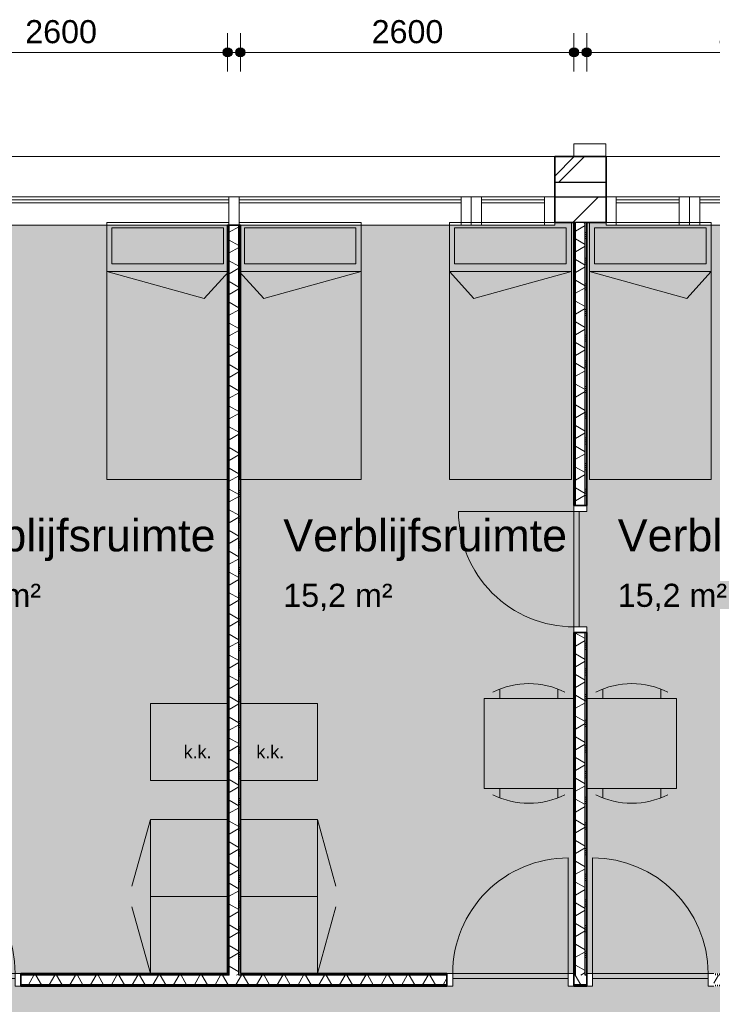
# Model space of a CAD drawing. Header units: millimetres. Extents: x 76115 to 117635, y -12665 to 37646.
# Tile 39 of 52: x 89878 to 95276, y 29975 to 37646. Entities that reach past the tile are written whole.
import ezdxf

# ---------------------------------------------------------------- set-up
doc = ezdxf.new("R2010")
doc.units = ezdxf.units.MM
doc.linetypes.add('Hidden', pattern=[4, 2, -2])
for name, color, linetype, lineweight in [('A-ANNO-DIMS', 211, 'Continuous', 9), ('A-ANNO-DIMS-100', 211, 'Continuous', 9), ('A-AREA-IDEN', 2, 'Continuous', 13), ('A-AREA-PATT', 32, 'Continuous', 9), ('A-DETL', 90, 'Continuous', 13), ('A-DOOR', 31, 'Continuous', 18), ('A-DOOR-FRAM', 31, 'Continuous', 13), ('A-GLAZ-CURT', 52, 'Continuous', 13), ('A-GLAZ-CWMG', 51, 'Continuous', 13), ('A-WALL', 113, 'Continuous', 18), ('A-WALL-PATT', 111, 'Continuous', 35), ('G-ANNO-TEXT', 231, 'Continuous', 9), ('I-WALL', 2, 'Continuous', 18)]:
    doc.layers.add(name, color=color, linetype=linetype, lineweight=lineweight)
doc.styles.add('Arial', font='arial.ttf', dxfattribs={"height": 180})
doc.styles.add('Arial_1', font='arial.ttf', dxfattribs={"height": 250})
doc.styles.add('Arial_2', font='arial.ttf', dxfattribs={"height": 100})
doc.dimstyles.new('1_8mm', dxfattribs={"dimscale": 304.8, "dimtxt": 183.646692, "dimasz": 0.918635, "dimexe": 0.492126, "dimexo": 0.0625, "dimgap": 0.059055, "dimtad": 1, "dimdec": 0, "dimrnd": 5, "dimzin": 0, "dimdsep": 46, "dimtxsty": 'Arial', "dimblk1": 'DOTSMALL', "dimblk2": 'DOTSMALL', "dimsah": 1, "dimcen": 0.09, "dimdle": 0.590551, "dimazin": 0, "dimtfac": 1, "dimtdec": 4, "dimtix": 1, "dimtmove": 0, "dimatfit": 3, "dimfxl": 0.492126, "dimfxlon": 1, "dimtvp": 1, "dimtolj": 1, "dimtzin": 0, "dimlwd": 13, "dimlwe": 13, "dimarcsym": 2})
pattern_1 = [(270, (96947.73, 30215.82), (200, 7e-13), []), (270, (96931.73, 30215.82), (200, 7e-13), []), (270, (96915.73, 30215.82), (200, 7e-13), []), (270, (96899.73, 30215.82), (200, 7e-13), [])]
pattern_2 = [(180, (94297.71, 33140.32), (-2e-14, -200), []), (180, (94297.71, 33156.32), (-2e-14, -200), []), (180, (94297.71, 33172.32), (-2e-14, -200), []), (180, (94297.71, 33188.32), (-2e-14, -200), [])]
pattern_3 = [(180, (91597.7, 33130.82), (-2e-14, -200), []), (180, (91597.7, 33146.82), (-2e-14, -200), []), (180, (91597.7, 33162.82), (-2e-14, -200), []), (180, (91597.7, 33178.82), (-2e-14, -200), [])]

# ---------------------------------------------------------------- blocks, each defined once
blk = doc.blocks.new('System Panel - glas_offset-35-7501420-plot_01')
at = {"layer": 'A-GLAZ-CURT'}
for p, q in [((865, 47.5), (-865, 47.5)), ((-865, 47.5), (-865, 22.5)), ((-865, 22.5), (865, 22.5)), ((865, 22.5), (865, 47.5))]:
    blk.add_line(p, q, dxfattribs=at)
blk = doc.blocks.new('Rectangular Mullion - 80x220-7501414-plot_01')
at = {"layer": 'A-GLAZ-CWMG'}
for p, q in [((86187.7, 36265.8), (87917.7, 36265.8)), ((86197.7, 36045.8), (87917.7, 36045.8))]:
    blk.add_line(p, q, dxfattribs=at)
blk = doc.blocks.new('Rectangular Mullion - 80x220-7501422-plot_01')
at = {"layer": 'A-GLAZ-CWMG'}
for p, q in [((0, 0), (-80, 0)), ((-80, 0), (-80, -220)), ((0, -220), (0, 0)), ((-80, -220), (0, -220))]:
    blk.add_line(p, q, dxfattribs=at)
blk = doc.blocks.new('Rectangular Mullion - 80x220-7501416-plot_01')
at = {"layer": 'A-GLAZ-CWMG'}
for p, q in [((84377.7, 36265.8), (86107.7, 36265.8)), ((84377.7, 36045.8), (86097.7, 36045.8))]:
    blk.add_line(p, q, dxfattribs=at)
blk = doc.blocks.new('Rectangular Mullion - 80x220-7501417-plot_01')
at = {"layer": 'A-GLAZ-CWMG'}
for p, q in [((-40, 0), (40, 0)), ((-40, -220), (-40, 0)), ((40, 0), (40, -220)), ((40, -220), (-40, -220))]:
    blk.add_line(p, q, dxfattribs=at)
blk = doc.blocks.new('System Panel - glas_offset-35-7501423-plot_01')
at = {"layer": 'A-GLAZ-CURT'}
for p, q in [((245, 47.5), (-245, 47.5)), ((-245, 47.5), (-245, 22.5)), ((-245, 22.5), (245, 22.5)), ((245, 22.5), (245, 47.5))]:
    blk.add_line(p, q, dxfattribs=at)
blk = doc.blocks.new('Rectangular Mullion - 80x220-7501419-plot_01')
at = {"layer": 'A-GLAZ-CWMG'}
for p, q in [((83727.6, 36265.8), (84217.7, 36265.8)), ((83727.6, 36045.8), (84217.7, 36045.8))]:
    blk.add_line(p, q, dxfattribs=at)
blk = doc.blocks.new('Rectangular Mullion - 80x220-7501424-plot_01')
at = {"layer": 'A-GLAZ-CWMG'}
for p, q in [((-80, 0), (0, 0)), ((-80, -220), (-80, 0)), ((0, 0), (0, -220)), ((0, -220), (-80, -220))]:
    blk.add_line(p, q, dxfattribs=at)
blk = doc.blocks.new('Rectangular Mullion - 80x220-7501425-plot_01')
at = {"layer": 'A-GLAZ-CWMG'}
for p, q in [((0, 0), (-80, 0)), ((-80, 0), (-80, -220)), ((0, -220), (0, 0)), ((-80, -220), (0, -220))]:
    blk.add_line(p, q, dxfattribs=at)
blk = doc.blocks.new('Rectangular Mullion - 80x220-7501421-plot_01')
at = {"layer": 'A-GLAZ-CWMG'}
for p, q in [((-80, 0), (0, 0)), ((-80, -220), (-80, 0)), ((0, 0), (0, -220)), ((0, -220), (-80, -220))]:
    blk.add_line(p, q, dxfattribs=at)
blk = doc.blocks.new('200_32_ISR_deur_binnen - dagmaat 0900x2300-7594412-plot_01')
at = {"layer": 'A-DOOR', "lineweight": 13}
blk.add_hatch(color=256, dxfattribs=at).paths.add_polyline_path([(-450, 10), (450, 10), (450, 50), (-450, 50)])
for p, q in [((-450, 50), (-450, 950)), ((-450, 50), (450, 50)), ((-450, 50), (-450, 10)), ((450, 50), (-450, 50)), ((-450, 10), (450, 10)), ((450, 10), (450, 50))]:
    blk.add_line(p, q, dxfattribs=at)
at = {"layer": 'A-DOOR', "linetype": 'Hidden', "lineweight": 13}
blk.add_line((-450, 10), (450, 10), dxfattribs=at)
at = {"layer": 'A-DOOR', "lineweight": 13}
blk.add_arc((-450, 50), 900, 360, 90, dxfattribs=at)
at = {"layer": 'A-DOOR-FRAM'}
for p, q in [((-450, 50), (-495, 50)), ((-450, -50), (-450, 50)), ((495, 50), (450, 50)), ((450, 50), (450, -50)), ((-495, -50), (-450, -50)), ((450, -50), (495, -50))]:
    blk.add_line(p, q, dxfattribs=at)
blk = doc.blocks.new('200_32_ISR_deur_binnen - dagmaat 0900x2300-7594411-plot_01')
at = {"layer": 'A-DOOR', "lineweight": 13}
blk.add_hatch(color=256, dxfattribs=at).paths.add_polyline_path([(450, -10), (-450, -10), (-450, -50), (450, -50)])
at = {"layer": 'A-DOOR', "linetype": 'Hidden', "lineweight": 13}
blk.add_line((-450, -10), (450, -10), dxfattribs=at)
at = {"layer": 'A-DOOR', "lineweight": 13}
for p, q in [((-450, -10), (450, -10)), ((-450, -50), (-450, -10)), ((-450, -50), (-450, -950)), ((-450, -50), (450, -50)), ((450, -50), (-450, -50)), ((450, -10), (450, -50))]:
    blk.add_line(p, q, dxfattribs=at)
blk.add_arc((-450, -50), 900, 270, 0, dxfattribs=at)
at = {"layer": 'A-DOOR-FRAM'}
for p, q in [((-495, 50), (-450, 50)), ((-450, 50), (-450, -50)), ((450, -50), (450, 50)), ((450, 50), (495, 50)), ((-450, -50), (-495, -50)), ((495, -50), (450, -50))]:
    blk.add_line(p, q, dxfattribs=at)
blk = doc.blocks.new('DIMBLOCK19-plot_01')
at = {"layer": 'A-ANNO-DIMS-100', "lineweight": 25}
h = blk.add_hatch(color=256, dxfattribs=at)
edge = h.paths.add_edge_path()
edge.add_arc((94297.7, 37391.1), 35, 0, 360)
h = blk.add_hatch(color=256, dxfattribs=at)
edge = h.paths.add_edge_path()
edge.add_arc((96897.7, 37391.1), 35, 0, 360)
at = {"layer": 'A-ANNO-DIMS-100', "lineweight": 13}
for p, q in [((94297.7, 37391.1), (94297.7, 37541.1)), ((96897.7, 37391.1), (96897.7, 37541.1)), ((94117.7, 37391.1), (97077.7, 37391.1)), ((94297.7, 37391.1), (94297.7, 37241.1)), ((96897.7, 37391.1), (96897.7, 37241.1))]:
    blk.add_line(p, q, dxfattribs=at)
at = {"layer": 'A-ANNO-DIMS-100', "lineweight": 25}
for centre in [(94297.7, 37391.1), (96897.7, 37391.1)]:
    blk.add_circle(centre, 35, dxfattribs=at)
at = {"layer": 'A-ANNO-DIMS-100', "color": 0, "lineweight": 13, "insert": (95320.8, 37642.8), "char_height": 180, "width": 664.518, "attachment_point": 1, "line_spacing_factor": 0.941778, "style": 'Arial'}
blk.add_mtext('2600', dxfattribs=at)
blk = doc.blocks.new('_DotSmall')
at = {"color": 0, "linetype": 'ByBlock', "const_width": 0.5}
blk.add_lwpolyline([(-0.0625, 0, 1), (0.0625, 0, 1)], format="xyb", close=True, dxfattribs=at)
blk = doc.blocks.new('DIMBLOCK20-plot_01')
at = {"layer": 'A-ANNO-DIMS-100', "lineweight": 25}
h = blk.add_hatch(color=256, dxfattribs=at)
edge = h.paths.add_edge_path()
edge.add_arc((91597.7, 37391.1), 35, 0, 360)
h = blk.add_hatch(color=256, dxfattribs=at)
edge = h.paths.add_edge_path()
edge.add_arc((94197.7, 37391.1), 35, 0, 360)
at = {"layer": 'A-ANNO-DIMS-100', "lineweight": 13}
for p, q in [((91597.7, 37391.1), (91597.7, 37541.1)), ((94197.7, 37391.1), (94197.7, 37541.1)), ((91417.7, 37391.1), (94377.7, 37391.1)), ((91597.7, 37391.1), (91597.7, 37241.1)), ((94197.7, 37391.1), (94197.7, 37241.1))]:
    blk.add_line(p, q, dxfattribs=at)
at = {"layer": 'A-ANNO-DIMS-100', "lineweight": 25}
for centre in [(91597.7, 37391.1), (94197.7, 37391.1)]:
    blk.add_circle(centre, 35, dxfattribs=at)
at = {"layer": 'A-ANNO-DIMS-100', "color": 0, "lineweight": 13, "insert": (92620.8, 37642.8), "char_height": 180, "width": 664.518, "attachment_point": 1, "line_spacing_factor": 0.941778, "style": 'Arial'}
blk.add_mtext('2600', dxfattribs=at)
blk = doc.blocks.new('DIMBLOCK21-plot_01')
at = {"layer": 'A-ANNO-DIMS-100', "lineweight": 25}
h = blk.add_hatch(color=256, dxfattribs=at)
edge = h.paths.add_edge_path()
edge.add_arc((88897.7, 37391.1), 35, 0, 360)
h = blk.add_hatch(color=256, dxfattribs=at)
edge = h.paths.add_edge_path()
edge.add_arc((91497.7, 37391.1), 35, 0, 360)
at = {"layer": 'A-ANNO-DIMS-100', "lineweight": 13}
for p, q in [((88897.7, 37391.1), (88897.7, 37541.1)), ((91497.7, 37391.1), (91497.7, 37541.1)), ((88717.7, 37391.1), (91677.7, 37391.1)), ((88897.7, 37391.1), (88897.7, 37241.1)), ((91497.7, 37391.1), (91497.7, 37241.1))]:
    blk.add_line(p, q, dxfattribs=at)
at = {"layer": 'A-ANNO-DIMS-100', "lineweight": 25}
for centre in [(88897.7, 37391.1), (91497.7, 37391.1)]:
    blk.add_circle(centre, 35, dxfattribs=at)
at = {"layer": 'A-ANNO-DIMS-100', "color": 0, "lineweight": 13, "insert": (89920.8, 37642.8), "char_height": 180, "width": 664.518, "attachment_point": 1, "line_spacing_factor": 0.941778, "style": 'Arial'}
blk.add_mtext('2600', dxfattribs=at)

msp = doc.modelspace()

# ---------------------------------------------------------------- hatches: boundary and pattern name
at = {"layer": 'A-AREA-PATT'}
h = msp.add_hatch(color=9, dxfattribs=at)
h.paths.add_polyline_path([(89842.7, 30165.8), (89842.7, 30175.8), (88942.7, 30175.8), (88942.7, 30165.8), (89535.4, 30165.8)])
h.paths.add_polyline_path([(91497.7, 30215.8), (91497.7, 36045.8), (89047.7, 36045.8), (89047.7, 36064.8), (88897.7, 36064.8), (88897.7, 33815.8), (88847.7, 33815.8), (88847.7, 32915.8), (88897.7, 32915.8), (88897.7, 30215.8), (89887.7, 30215.8)])
h = msp.add_hatch(color=9, dxfattribs=at)
h.paths.add_polyline_path([(93897.2, 30165.8), (94152.7, 30165.8), (94152.7, 30175.8), (93252.7, 30175.8), (93252.7, 30165.8), (93795.6, 30165.8)])
h.paths.add_polyline_path([(93619.7, 30215.8), (94197.7, 30215.8), (94197.7, 36064.8), (94047.7, 36064.8), (94047.7, 36045.8), (91597.7, 36045.8), (91597.7, 30215.8), (93252.7, 30215.8)])
h.paths.add_polyline_path([(94237.7, 32915.8), (94247.7, 32915.8), (94247.7, 33815.8), (94237.7, 33815.8)])
h = msp.add_hatch(color=9, dxfattribs=at)
h.paths.add_polyline_path([(95242.7, 30165.8), (95242.7, 30175.8), (94342.7, 30175.8), (94342.7, 30165.8), (94947.7, 30165.8)])
h.paths.add_polyline_path([(96897.7, 30215.8), (96897.7, 36045.8), (94447.7, 36045.8), (94447.7, 36064.8), (94297.7, 36064.8), (94297.7, 33815.8), (94247.7, 33815.8), (94247.7, 32915.8), (94297.7, 32915.8), (94297.7, 30215.8), (95661.9, 30215.8)])
h = msp.add_hatch(color=9, dxfattribs=at)
h.paths.add_polyline_path([(104851.7, 3666.6), (104996.7, 3666.6), (104996.7, 5370.5), (105046.7, 5370.5), (105046.7, 6270.5), (104996.7, 6270.5), (104996.7, 6460.5), (105046.7, 6460.5), (105046.7, 7360.5), (104996.7, 7360.5), (104996.7, 10770.6), (105046.7, 10770.6), (105046.7, 11670.6), (104996.7, 11670.6), (104996.7, 11860.6), (105046.7, 11860.6), (105046.7, 12760.6), (104996.7, 12760.6), (104996.7, 14516.8), (109547.8, 14516.8), (109547.8, 16170.6), (109597.8, 16170.6), (109597.8, 17070.6), (109547.8, 17070.6), (109547.8, 17260.6), (109597.8, 17260.6), (109597.8, 18160.6), (109547.8, 18160.6), (109547.8, 21570.6), (109597.8, 21570.6), (109597.8, 22470.6), (109547.8, 22470.6), (109547.8, 22660.6), (109597.8, 22660.6), (109597.8, 23560.6), (109547.8, 23560.6), (109547.8, 26970.7), (109597.8, 26970.7), (109597.8, 27870.7), (109547.8, 27870.7), (109547.8, 28060.7), (109597.8, 28060.7), (109597.8, 28960.7), (109547.8, 28960.7), (109547.8, 32370.7), (109597.8, 32370.7), (109597.8, 33270.7), (109547.8, 33270.7), (109547.8, 33460.7), (109597.8, 33460.7), (109597.8, 34360.7), (109547.8, 34360.7), (109547.8, 36045.8), (107797.8, 36045.8), (107797.8, 30115.8), (106042.8, 30115.8), (106042.8, 30165.8), (105142.8, 30165.8), (105142.8, 30115.8), (104952.8, 30115.8), (104952.8, 30165.8), (104052.8, 30165.8), (104052.8, 30115.8), (100642.7, 30115.8), (100642.7, 30165.8), (99742.7, 30165.8), (99742.7, 30115.8), (99552.7, 30115.8), (99552.7, 30165.8), (98652.7, 30165.8), (98652.7, 30115.8), (95242.7, 30115.8), (95242.7, 30165.8), (94342.7, 30165.8), (94342.7, 30115.8), (94152.7, 30115.8), (94152.7, 30165.8), (93252.7, 30165.8), (93252.7, 30115.8), (89842.7, 30115.8), (89842.7, 30165.8), (88942.7, 30165.8), (88942.7, 30115.8), (88752.7, 30115.8), (88752.7, 30165.8), (87852.7, 30165.8), (87852.7, 30115.8), (86097.7, 30115.8), (86097.7, 36045.8), (84347.7, 36045.8), (84347.7, 34360.8), (84297.7, 34360.8), (84297.7, 33460.8), (84347.7, 33460.8), (84347.7, 33270.8), (84297.7, 33270.8), (84297.7, 32370.8), (84347.7, 32370.8), (84347.7, 28960.8), (84297.7, 28960.8), (84297.7, 28060.8), (84347.7, 28060.8), (84347.7, 27870.8), (84297.7, 27870.8), (84297.7, 26970.8), (84347.7, 26970.8), (84347.7, 23560.7), (84297.7, 23560.7), (84297.7, 22660.7), (84347.7, 22660.7), (84347.7, 22470.7), (84297.7, 22470.7), (84297.7, 21570.7), (84347.7, 21570.7), (84347.7, 18160.7), (84297.7, 18160.7), (84297.7, 17260.7), (84347.7, 17260.7), (84347.7, 17070.7), (84297.7, 17070.7), (84297.7, 16170.7), (84347.7, 16170.7), (84347.7, 12760.7), (84297.7, 12760.7), (84297.7, 11860.7), (84347.7, 11860.7), (84347.7, 11670.7), (84297.7, 11670.7), (84297.7, 10770.7), (84347.7, 10770.7), (84347.7, 7360.6), (84297.7, 7360.6), (84297.7, 6460.6), (84347.7, 6460.6), (84347.7, 6270.6), (84297.7, 6270.6), (84297.7, 5370.6), (84347.7, 5370.6), (84347.7, 3685.6), (86107.7, 3685.6), (86107.7, 5265.6), (86157.7, 5265.6), (86157.7, 6165.6), (86107.7, 6165.6), (86107.7, 6265.6), (85847.4, 6265.6), (85847.4, 14015.7), (94347.7, 14015.7), (94347.7, 12810.7), (94297.7, 12810.7), (94297.7, 11910.7), (94347.7, 11910.7), (94347.7, 10065.7), (96777.8, 10065.7), (96777.8, 10665.7), (96827.8, 10665.7), (96827.8, 11565.7), (96777.8, 11565.7), (96777.8, 14015.7), (100677.8, 14015.7), (100677.8, 6265.6), (99847.7, 6265.6), (99847.7, 3685.6), (100417.7, 3685.6), (100417.8, 3685.6), (104847.8, 3685.6), (104847.8, 3666.6)])
h.paths.add_polyline_path([(99797.7, 4065.6), (99807.7, 4065.6), (99807.7, 5865.6), (99797.7, 5865.6), (99797.7, 4460.5)])
h.paths.add_polyline_path([(85887.4, 6410.6), (85897.4, 6410.6), (85897.4, 7310.6), (85887.4, 7309.8)])
h.paths.add_polyline_path([(95192.7, 9965.7), (95992.7, 9965.7), (95992.7, 10025.7), (94392.7, 10025.7), (94392.7, 9965.7)])
h.paths.add_polyline_path([(102647.6, 11465.4), (102047.6, 11465.4), (102047.6, 12065.4), (102647.6, 12065.4), (102647.6, 11583.8)])
h.paths.add_polyline_path([(99177.8, 13965.7), (99177.8, 13975.7), (98277.8, 13975.7), (98277.8, 13965.7)])
h.paths.add_polyline_path([(86947.4, 13965.7), (86947.4, 13975.7), (86047.4, 13975.7), (86047.4, 13965.7), (86447.4, 13965.7)])
h.paths.add_polyline_path([(100479.8, 15865.8), (100089.8, 15865.8), (100089.8, 15915.8), (99189.8, 15915.8), (99189.8, 15865.8), (96379.8, 15865.8), (96379.8, 15915.8), (95479.8, 15915.8), (95479.8, 15865.8), (94769.8, 15865.8), (94769.8, 15915.8), (93869.8, 15915.8), (93869.8, 15865.8), (93204.8, 15865.8), (93204.8, 15915.8), (92304.8, 15915.8), (92304.8, 15865.8), (91639.8, 15865.8), (91639.8, 15915.8), (90739.8, 15915.8), (90739.8, 15865.8), (90074.8, 15865.8), (90074.8, 15915.8), (89174.8, 15915.8), (89174.8, 15865.8), (88509.8, 15865.8), (88509.8, 15915.8), (87609.8, 15915.8), (87609.8, 15865.8), (86947.4, 15865.8), (86947.4, 15915.8), (86047.4, 15915.8), (86047.4, 15865.8), (85847.4, 15865.8), (85847.4, 23365.8), (86047.4, 23365.8), (86047.4, 23315.8), (86947.4, 23315.8), (86947.4, 23365.8), (87609.8, 23365.8), (87609.8, 23315.8), (88509.8, 23315.8), (88509.8, 23365.8), (89174.8, 23365.8), (89174.8, 23315.8), (90074.8, 23315.8), (90074.8, 23365.8), (90739.8, 23365.8), (90739.8, 23315.8), (91639.8, 23315.8), (91639.8, 23365.8), (92304.8, 23365.8), (92304.8, 23315.8), (93204.8, 23315.8), (93204.8, 23365.8), (93869.8, 23365.8), (93869.8, 23315.8), (94769.8, 23315.8), (94769.8, 23365.8), (95479.8, 23365.8), (95479.8, 23315.8), (96379.8, 23315.8), (96379.8, 23365.8), (99189.8, 23365.8), (99189.8, 23315.8), (100089.8, 23315.8), (100089.8, 23365.8), (100479.8, 23365.8), (100479.8, 23315.8), (101379.8, 23315.8), (101379.8, 23365.8), (104189.8, 23365.8), (104189.8, 23315.8), (105089.8, 23315.8), (105089.8, 23365.8), (105334.8, 23365.8), (105334.8, 15865.8), (105089.8, 15865.8), (105089.8, 15915.8), (104189.8, 15915.8), (104189.8, 15865.8), (101379.8, 15865.8), (101379.8, 15915.8), (100479.8, 15915.8), (100479.8, 15878.3)])
h.paths.add_polyline_path([(85897.4, 24961.5), (85847.4, 24961.5), (85847.4, 25561.5), (85948.2, 25561.5), (85948.2, 28065.8), (88547.4, 28065.8), (88547.4, 28265.6), (89147.4, 28265.6), (89147.4, 28065.8), (105497.8, 28065.8), (105497.8, 25165.7), (86447.4, 25165.7), (86447.4, 24961.5)])
h.paths.add_polyline_path([(99746.3, 25205.7), (99785.4, 25205.7), (99785.4, 25265.7), (99010.4, 25265.7), (99010.4, 25205.7)])
h.paths.add_polyline_path([(100647.9, 25205.7), (101547.9, 25205.7), (101547.9, 25265.7), (100647.9, 25265.7)])
h.paths.add_polyline_path([(95284.8, 25205.7), (95935.2, 25205.7), (95935.2, 25265.7), (95160.2, 25265.7), (95160.2, 25205.7)])
h.paths.add_polyline_path([(101547.9, 27965.8), (101547.9, 28025.8), (100647.9, 28025.8), (100647.9, 27965.8), (101533.2, 27965.8)])
h.paths.add_polyline_path([(93619.7, 28015.8), (93747.2, 28015.8), (93747.2, 28025.8), (92847.2, 28025.8), (92847.2, 28015.8)])
h.paths.add_polyline_path([(90097.3, 28015.8), (90096.7, 28025.8), (89197.3, 28025.8), (89197.3, 28015.8), (89535.4, 28015.8)])
h.paths.add_polyline_path([(87048.2, 28015.8), (87048.2, 28025.8), (86148.2, 28025.8), (86148.2, 28015.8)])
at = {"layer": 'A-WALL-PATT', "lineweight": 9}
h = msp.add_hatch(dxfattribs=at)
h.set_pattern_fill('FP_1', color=256, style=0, pattern_type=2)
h.set_pattern_definition([(45, (0, 0), (-282.8427, 282.8427), []), (45, (0, 80), (-282.8427, 282.8427), [])])
h.paths.add_polyline_path([(115647.8, 36379.8), (116161.9, 36379.8), (116161.9, 36579.8), (115647.8, 36579.8)])
h.paths.add_polyline_path([(110647.8, 36379.8), (110647.8, 36579.8), (110247.8, 36579.8), (110247.8, 36379.8)])
h.paths.add_polyline_path([(104847.8, 36379.8), (105247.8, 36379.8), (105247.8, 36579.8), (104847.8, 36579.8)])
h.paths.add_polyline_path([(99447.7, 36379.8), (99847.7, 36379.8), (99847.7, 36579.8), (99447.7, 36579.8)])
h.paths.add_polyline_path([(94447.7, 36379.8), (94447.7, 36579.8), (94047.7, 36579.8), (94047.7, 36379.8)])
h.paths.add_polyline_path([(89047.7, 36379.8), (89047.7, 36579.8), (88647.7, 36579.8), (88647.7, 36379.8)])
h.paths.add_polyline_path([(83647.6, 36379.8), (83647.6, 36579.8), (83247.6, 36579.8), (83247.6, 36379.8)])
h.paths.add_polyline_path([(78247.6, 36379.8), (78247.6, 36579.8), (77533.6, 36579.8), (77533.6, 36379.8), (77733.6, 36379.8)])
h = msp.add_hatch(dxfattribs=at)
h.set_pattern_fill('FP_2', color=256, angle=45, style=0, pattern_type=2)
h.set_pattern_definition([(45, (0, 0), (-212.132, 212.132), [])])
h.paths.add_polyline_path([(115846.9, 36064.8), (115846.9, 36264.8), (115647.8, 36264.8), (115647.8, 36064.8)])
h.paths.add_polyline_path([(110647.8, 36064.8), (110647.8, 36264.8), (110247.8, 36264.8), (110247.8, 36064.8)])
h.paths.add_polyline_path([(105097.8, 36064.8), (105247.8, 36064.8), (105247.8, 36264.8), (104847.8, 36264.8), (104847.8, 36064.8), (105085.3, 36064.8)])
h.paths.add_polyline_path([(99597.7, 36064.8), (99847.7, 36064.8), (99847.7, 36264.8), (99447.7, 36264.8), (99447.7, 36064.8)])
h.paths.add_polyline_path([(94210.2, 36064.8), (94447.7, 36064.8), (94447.7, 36264.8), (94047.7, 36264.8), (94047.7, 36064.8), (94197.7, 36064.8)])
h.paths.add_polyline_path([(88797.7, 36064.8), (89047.7, 36064.8), (89047.7, 36264.8), (88647.7, 36264.8), (88647.7, 36064.8)])
h.paths.add_polyline_path([(83647.6, 36064.8), (83647.6, 36264.8), (83247.6, 36264.8), (83247.6, 36064.8)])
h.paths.add_polyline_path([(78247.6, 36064.8), (78247.6, 36264.8), (77848.6, 36264.8), (77848.6, 36064.8), (78048.6, 36064.8)])
h = msp.add_hatch(dxfattribs=at)
h.set_pattern_fill('FP_61', color=256, angle=90, style=0, pattern_type=2)
h.set_pattern_definition(pattern_2)
h.paths.add_polyline_path([(94197.7, 30215.8), (94210.2, 30215.8), (94210.2, 32870.8), (94197.7, 32870.8), (94197.7, 31529)])
h.paths.add_polyline_path([(94210.2, 33860.8), (94210.2, 36064.8), (94197.7, 36064.8), (94197.7, 33860.8)])
h = msp.add_hatch(dxfattribs=at)
h.set_pattern_fill('FP_62', color=256, angle=60, style=0, pattern_type=2)
h.set_pattern_definition([(150, (94297.71, 33140.32), (-70, -121.2436), []), (210, (94297.71, 33140.32), (70, -121.2436), [])])
h.paths.add_polyline_path([(94285.2, 30203.3), (94285.2, 32870.8), (94210.2, 32870.8), (94210.2, 30203.3)])
h.paths.add_polyline_path([(94210.2, 33860.8), (94285.2, 33860.8), (94285.2, 36064.8), (94210.2, 36064.8), (94210.2, 34378.4)])
h = msp.add_hatch(dxfattribs=at)
h.set_pattern_fill('FP_61', color=256, angle=90, style=0, pattern_type=2)
h.set_pattern_definition(pattern_2)
h.paths.add_polyline_path([(94285.2, 30215.8), (94297.7, 30215.8), (94297.7, 32870.8), (94285.2, 32870.8), (94285.2, 31529)])
h.paths.add_polyline_path([(94285.2, 33860.8), (94297.7, 33860.8), (94297.7, 36064.8), (94285.2, 36064.8), (94285.2, 34378.4)])
h = msp.add_hatch(dxfattribs=at)
h.set_pattern_fill('FP_63', color=256, angle=90, style=0, pattern_type=2)
h.set_pattern_definition(pattern_3)
h.paths.add_polyline_path([(91510.2, 30215.8), (91510.2, 36045.8), (91497.7, 36045.8), (91497.7, 30215.8)])
h = msp.add_hatch(dxfattribs=at)
h.set_pattern_fill('FP_64', color=256, angle=60, style=0, pattern_type=2)
h.set_pattern_definition([(150, (91597.7, 33130.82), (-70, -121.2436), []), (210, (91597.7, 33130.82), (70, -121.2436), [])])
h.paths.add_polyline_path([(91585.2, 30203.3), (91585.2, 36045.8), (91510.2, 36045.8), (91510.2, 30203.3)])
h = msp.add_hatch(dxfattribs=at)
h.set_pattern_fill('FP_63', color=256, angle=90, style=0, pattern_type=2)
h.set_pattern_definition(pattern_3)
h.paths.add_polyline_path([(91597.7, 30215.8), (91597.7, 36045.8), (91585.2, 36045.8), (91585.2, 30215.8)])
h = msp.add_hatch(dxfattribs=at)
h.set_pattern_fill('FP_52', color=256, angle=-300, style=0, pattern_type=2)
h.set_pattern_definition([(240, (96947.73, 30215.82), (121.2436, -70), []), (300, (96947.73, 30215.82), (121.2436, 70), [])])
h.paths.add_polyline_path([(107785.3, 30128.3), (107785.3, 30203.3), (106087.8, 30203.3), (106087.8, 30128.3)])
h.paths.add_polyline_path([(105097.8, 30128.3), (105097.8, 30203.3), (104997.8, 30203.3), (104997.8, 30128.3)])
h.paths.add_polyline_path([(103830.6, 30128.3), (104007.8, 30128.3), (104007.8, 30203.3), (100687.7, 30203.3), (100687.7, 30128.3), (101788.4, 30128.3)])
h.paths.add_polyline_path([(99597.7, 30128.3), (99697.7, 30128.3), (99697.7, 30203.3), (99597.7, 30203.3)])
h.paths.add_polyline_path([(98607.7, 30128.3), (98607.7, 30203.3), (95287.7, 30203.3), (95287.7, 30128.3), (97704.1, 30128.3)])
h.paths.add_polyline_path([(94297.7, 30128.3), (94297.7, 30203.3), (94197.7, 30203.3), (94197.7, 30128.3)])
h.paths.add_polyline_path([(93207.7, 30128.3), (93207.7, 30203.3), (89887.7, 30203.3), (89887.7, 30128.3)])
h.paths.add_polyline_path([(88897.7, 30128.3), (88897.7, 30203.3), (88797.7, 30203.3), (88797.7, 30128.3)])
h.paths.add_polyline_path([(87493.2, 30128.3), (87807.7, 30128.3), (87807.7, 30203.3), (86110.2, 30203.3), (86110.2, 30128.3)])
h = msp.add_hatch(dxfattribs=at)
h.set_pattern_fill('FP_51', color=256, angle=-270, style=0, pattern_type=2)
h.set_pattern_definition(pattern_1)
h.paths.add_polyline_path([(107710.3, 30203.3), (107710.3, 30215.8), (106087.8, 30215.8), (106087.8, 30203.3)])
h.paths.add_polyline_path([(105010.3, 30203.3), (105010.3, 30215.8), (104997.8, 30215.8), (104997.8, 30203.3)])
h.paths.add_polyline_path([(104007.8, 30203.3), (104007.8, 30215.8), (102385.3, 30215.8), (102385.3, 30203.3), (103830.6, 30203.3)])
h.paths.add_polyline_path([(105085.3, 30203.3), (105097.8, 30203.3), (105097.8, 30215.8), (105085.3, 30215.8)])
h.paths.add_polyline_path([(102310.3, 30203.3), (102310.3, 30215.8), (100687.7, 30215.8), (100687.7, 30203.3), (101788.4, 30203.3)])
h.paths.add_polyline_path([(99597.7, 30203.3), (99610.2, 30203.3), (99610.2, 30215.8), (99597.7, 30215.8)])
h.paths.add_polyline_path([(99685.2, 30203.3), (99697.7, 30203.3), (99697.7, 30215.8), (99685.2, 30215.8)])
h.paths.add_polyline_path([(98607.7, 30203.3), (98607.7, 30215.8), (96985.2, 30215.8), (96985.2, 30203.3), (97704.1, 30203.3)])
h.paths.add_polyline_path([(94210.2, 30203.3), (94210.2, 30215.8), (94197.7, 30215.8), (94197.7, 30203.3)])
h.paths.add_polyline_path([(96910.2, 30203.3), (96910.2, 30215.8), (95287.7, 30215.8), (95287.7, 30203.3), (95661.9, 30203.3)])
h.paths.add_polyline_path([(94297.7, 30203.3), (94297.7, 30215.8), (94285.2, 30215.8), (94285.2, 30203.3)])
h.paths.add_polyline_path([(93207.7, 30203.3), (93207.7, 30215.8), (91585.2, 30215.8), (91585.2, 30203.3)])
h.paths.add_polyline_path([(91510.2, 30203.3), (91510.2, 30215.8), (89887.7, 30215.8), (89887.7, 30203.3)])
h.paths.add_polyline_path([(88897.7, 30203.3), (88897.7, 30215.8), (88885.2, 30215.8), (88885.2, 30203.3)])
h.paths.add_polyline_path([(88810.2, 30203.3), (88810.2, 30215.8), (88797.7, 30215.8), (88797.7, 30203.3)])
h.paths.add_polyline_path([(87807.7, 30203.3), (87807.7, 30215.8), (86185.2, 30215.8), (86185.2, 30203.3), (87493.2, 30203.3)])
h = msp.add_hatch(dxfattribs=at)
h.set_pattern_fill('FP_51', color=256, angle=-270, style=0, pattern_type=2)
h.set_pattern_definition(pattern_1)
h.paths.add_polyline_path([(107797.8, 30115.8), (107797.8, 30128.3), (106087.8, 30128.3), (106087.8, 30115.8)])
h.paths.add_polyline_path([(105097.8, 30115.8), (105097.8, 30128.3), (104997.8, 30128.3), (104997.8, 30115.8)])
h.paths.add_polyline_path([(103830.6, 30115.8), (104007.8, 30115.8), (104007.8, 30128.3), (100687.7, 30128.3), (100687.7, 30115.8), (101788.4, 30115.8)])
h.paths.add_polyline_path([(99597.7, 30115.8), (99697.7, 30115.8), (99697.7, 30128.3), (99597.7, 30128.3)])
h.paths.add_polyline_path([(98607.7, 30115.8), (98607.7, 30128.3), (95287.7, 30128.3), (95287.7, 30115.8), (97704.1, 30115.8)])
h.paths.add_polyline_path([(94197.7, 30115.8), (94297.7, 30115.8), (94297.7, 30128.3), (94197.7, 30128.3)])
h.paths.add_polyline_path([(93207.7, 30115.8), (93207.7, 30128.3), (89887.7, 30128.3), (89887.7, 30115.8)])
h.paths.add_polyline_path([(88897.7, 30115.8), (88897.7, 30128.3), (88797.7, 30128.3), (88797.7, 30115.8)])
h.paths.add_polyline_path([(87807.7, 30115.8), (87807.7, 30128.3), (86097.7, 30128.3), (86097.7, 30115.8), (87493.2, 30115.8)])

# ---------------------------------------------------------------- linework, layer by layer
at = {"layer": 'A-DETL', "lineweight": 9}
for p, q in [((90556.7, 34064.8), (90556.7, 36064.8)), ((91506.7, 36064.8), (90556.7, 36064.8)), ((91506.7, 36064.8), (91506.7, 34064.8)), ((91588.7, 36064.8), (91588.7, 34064.8)), ((91588.7, 36064.8), (92538.7, 36064.8)), ((92538.7, 34064.8), (92538.7, 36064.8)), ((93227.7, 36064.8), (93227.7, 34064.8)), ((93227.7, 36064.8), (94177.7, 36064.8)), ((94177.7, 34064.8), (94177.7, 36064.8)), ((94317.7, 34064.8), (94317.7, 36064.8)), ((95267.7, 36064.8), (94317.7, 36064.8)), ((95267.7, 36064.8), (95267.7, 34064.8)), ((91466.7, 36024.8), (90596.7, 36024.8)), ((90596.7, 36024.8), (90596.7, 35744.8)), ((91466.7, 35744.8), (91466.7, 36024.8)), ((91628.7, 36024.8), (92498.7, 36024.8)), ((91628.7, 35744.8), (91628.7, 36024.8)), ((92498.7, 36024.8), (92498.7, 35744.8)), ((93267.7, 36024.8), (94137.7, 36024.8)), ((93267.7, 35744.8), (93267.7, 36024.8)), ((94137.7, 36024.8), (94137.7, 35744.8)), ((95227.7, 36024.8), (94357.7, 36024.8)), ((94357.7, 36024.8), (94357.7, 35744.8)), ((95227.7, 35744.8), (95227.7, 36024.8)), ((90556.7, 35684.8), (91506.7, 35684.8)), ((91316, 35473), (90556.7, 35684.8)), ((90596.7, 35744.8), (91466.7, 35744.8)), ((91506.7, 35684.8), (91316, 35473)), ((92538.7, 35684.8), (91588.7, 35684.8)), ((91588.7, 35684.8), (91779.4, 35473)), ((92498.7, 35744.8), (91628.7, 35744.8)), ((91779.4, 35473), (92538.7, 35684.8)), ((94177.7, 35684.8), (93227.7, 35684.8)), ((93227.7, 35684.8), (93418.4, 35473)), ((94137.7, 35744.8), (93267.7, 35744.8)), ((93418.4, 35473), (94177.7, 35684.8)), ((94317.7, 35684.8), (95267.7, 35684.8)), ((95077, 35473), (94317.7, 35684.8)), ((94357.7, 35744.8), (95227.7, 35744.8)), ((95267.7, 35684.8), (95077, 35473)), ((91506.7, 34064.8), (90556.7, 34064.8)), ((91588.7, 34064.8), (92538.7, 34064.8)), ((93227.7, 34064.8), (94177.7, 34064.8)), ((95267.7, 34064.8), (94317.7, 34064.8))]:
    msp.add_line(p, q, dxfattribs=at)
at = {"layer": 'A-DETL'}
for p, q in [((93620.4, 32431.2), (93620.4, 32357.8)), ((94072.9, 32431.2), (94072.9, 32357.8)), ((94422.5, 32431.2), (94422.5, 32357.8)), ((94875, 32431.2), (94875, 32357.8)), ((90897.7, 31719.1), (90897.7, 32319.1)), ((90897.7, 32319.1), (91497.7, 32319.1)), ((91497.7, 32319.1), (91497.7, 31719.1)), ((92197.7, 32319.1), (91597.7, 32319.1)), ((91597.7, 32319.1), (91597.7, 31719.1)), ((92197.7, 31719.1), (92197.7, 32319.1)), ((93497.7, 31657.8), (93497.7, 32357.8)), ((93497.7, 32357.8), (94197.7, 32357.8)), ((94197.7, 32357.8), (94197.7, 31657.8)), ((94297.7, 32357.8), (94297.7, 31657.8)), ((94997.7, 32357.8), (94297.7, 32357.8)), ((94997.7, 31657.8), (94997.7, 32357.8)), ((91497.7, 31719.1), (90897.7, 31719.1)), ((91597.7, 31719.1), (92197.7, 31719.1)), ((94197.7, 31657.8), (93497.7, 31657.8)), ((93620.4, 31584.5), (93620.4, 31657.8)), ((94072.9, 31584.5), (94072.9, 31657.8)), ((94297.7, 31657.8), (94997.7, 31657.8)), ((94422.5, 31584.5), (94422.5, 31657.8)), ((94875, 31584.5), (94875, 31657.8)), ((90897.7, 31415.8), (90752.6, 30895.7)), ((91497.7, 31415.8), (90897.7, 31415.8)), ((90897.7, 31415.8), (90897.7, 30815.8)), ((91497.7, 30815.8), (91497.7, 31415.8)), ((91597.7, 30815.8), (91597.7, 31415.8)), ((91597.7, 31415.8), (92197.7, 31415.8)), ((92197.7, 31415.8), (92197.7, 30815.8)), ((92197.7, 31415.8), (92342.8, 30895.7)), ((91497.7, 30815.8), (90897.7, 30815.8)), ((90897.7, 30815.8), (90897.7, 30215.8)), ((91497.7, 30215.8), (91497.7, 30815.8)), ((91597.7, 30215.8), (91597.7, 30815.8)), ((91597.7, 30815.8), (92197.7, 30815.8)), ((92197.7, 30815.8), (92197.7, 30215.8)), ((90897.7, 30215.8), (90752.6, 30736)), ((92197.7, 30215.8), (92342.8, 30736)), ((91497.7, 30215.8), (90897.7, 30215.8)), ((91597.7, 30215.8), (92197.7, 30215.8))]:
    msp.add_line(p, q, dxfattribs=at)
for centre, start, end in [((93846.7, 31848), 63.41048, 116.58952), ((94648.8, 31848), 63.41048, 116.58952), ((93846.7, 32167.7), 243.41048, 296.58952), ((94648.8, 32167.7), 243.41048, 296.58952)]:
    msp.add_arc(centre, 625.6, start, end, dxfattribs=at)
at = {"layer": 'A-WALL'}
for p, q in [((94197.7, 36679.4), (94447.1, 36679.4)), ((94197.7, 36679.4), (94197.7, 36579.8)), ((94447.1, 36579.8), (94447.1, 36679.4)), ((89047.7, 36579.8), (94047.7, 36579.8)), ((94447.7, 36579.8), (99447.7, 36579.8))]:
    msp.add_line(p, q, dxfattribs=at)
at = {"layer": 'A-WALL', "lineweight": 35}
for p, q in [((94447.7, 36579.8), (94047.7, 36579.8)), ((94047.7, 36579.8), (94047.7, 36064.8)), ((94447.7, 36064.8), (94447.7, 36579.8)), ((94047.7, 36064.8), (94197.7, 36064.8)), ((94297.7, 36064.8), (94447.7, 36064.8))]:
    msp.add_line(p, q, dxfattribs=at)
at = {"layer": 'A-WALL', "lineweight": 25}
for p, q in [((94047.7, 36379.8), (94447.7, 36379.8)), ((94047.7, 36264.8), (94447.7, 36264.8)), ((94297.7, 36064.8), (94197.7, 36064.8)), ((94210.2, 33860.8), (94210.2, 36064.8)), ((94285.2, 33860.8), (94285.2, 36064.8)), ((91510.2, 30203.3), (91510.2, 36045.8)), ((91585.2, 30203.3), (91585.2, 36045.8)), ((94210.2, 30203.3), (94210.2, 32870.8)), ((94285.2, 30203.3), (94285.2, 32870.8)), ((91510.2, 30203.3), (89887.7, 30203.3)), ((93207.7, 30203.3), (91585.2, 30203.3)), ((94210.2, 30203.3), (94197.7, 30203.3)), ((94297.7, 30203.3), (94285.2, 30203.3)), ((93207.7, 30128.3), (89887.7, 30128.3)), ((94297.7, 30128.3), (94197.7, 30128.3))]:
    msp.add_line(p, q, dxfattribs=at)
at = {"layer": 'I-WALL', "lineweight": 35}
for p, q in [((94197.7, 36064.8), (94197.7, 33860.8)), ((94297.7, 33860.8), (94297.7, 36064.8)), ((91497.7, 36045.8), (91497.7, 30215.8)), ((91597.7, 36045.8), (91497.7, 36045.8)), ((91597.7, 30215.8), (91597.7, 36045.8)), ((94197.7, 33860.8), (94297.7, 33860.8)), ((94197.7, 32870.8), (94197.7, 30115.8)), ((94297.7, 32870.8), (94197.7, 32870.8)), ((94297.7, 30115.8), (94297.7, 32870.8)), ((91497.7, 30215.8), (89887.7, 30215.8)), ((89887.7, 30215.8), (89887.7, 30115.8)), ((93207.7, 30215.8), (91597.7, 30215.8)), ((93207.7, 30115.8), (93207.7, 30215.8)), ((89887.7, 30115.8), (93207.7, 30115.8)), ((94197.7, 30115.8), (94297.7, 30115.8))]:
    msp.add_line(p, q, dxfattribs=at)

# ---------------------------------------------------------------- block references
at = {"layer": 'A-DOOR-FRAM'}
for p, rotation in [((94247.7, 33365.8), 270), ((93702.7, 30165.8), 180)]:
    msp.add_blockref('200_32_ISR_deur_binnen - dagmaat 0900x2300-7594411-plot_01', p, dxfattribs=dict(at, rotation=rotation))
for p in [(89392.7, 30165.8), (94792.7, 30165.8)]:
    msp.add_blockref('200_32_ISR_deur_binnen - dagmaat 0900x2300-7594412-plot_01', p, dxfattribs=at)
at = {"layer": 'A-GLAZ-CURT', "rotation": 180}
for name, p in [('System Panel - glas_offset-35-7501420-plot_01', (90642.7, 36265.8)), ('System Panel - glas_offset-35-7501420-plot_01', (92452.7, 36265.8)), ('System Panel - glas_offset-35-7501423-plot_01', (93722.7, 36265.8)), ('System Panel - glas_offset-35-7501423-plot_01', (94772.7, 36265.8)), ('System Panel - glas_offset-35-7501420-plot_01', (96042.7, 36265.8))]:
    msp.add_blockref(name, p, dxfattribs=at)
at = {"layer": 'A-GLAZ-CWMG'}
for name, p in [('Rectangular Mullion - 80x220-7501416-plot_01', (5400, 0)), ('Rectangular Mullion - 80x220-7501414-plot_01', (5400, 0)), ('Rectangular Mullion - 80x220-7501422-plot_01', (93397.7, 36265.8)), ('Rectangular Mullion - 80x220-7501419-plot_01', (9750.1, 0)), ('Rectangular Mullion - 80x220-7501425-plot_01', (94047.7, 36265.8)), ('Rectangular Mullion - 80x220-7501419-plot_01', (10800.1, 0)), ('Rectangular Mullion - 80x220-7501425-plot_01', (95097.7, 36265.8)), ('Rectangular Mullion - 80x220-7501416-plot_01', (10800.1, 0))]:
    msp.add_blockref(name, p, dxfattribs=at)
at = {"layer": 'A-GLAZ-CWMG', "extrusion": (0, 0, -1)}
for name, p in [('Rectangular Mullion - 80x220-7501417-plot_01', (-91547.7, 36265.8)), ('Rectangular Mullion - 80x220-7501424-plot_01', (-93397.7, 36265.8)), ('Rectangular Mullion - 80x220-7501424-plot_01', (-94447.7, 36265.8)), ('Rectangular Mullion - 80x220-7501421-plot_01', (-95097.7, 36265.8))]:
    msp.add_blockref(name, p, dxfattribs=at)

# ---------------------------------------------------------------- texts
at = {"layer": 'A-AREA-IDEN', "lineweight": 9, "attachment_point": 1}
for s, insert, char_height, width, style in [('Verblijfsruimte', (89191.8, 33754.1), 250, 2677.636, 'Arial_1'), ('Verblijfsruimte', (91932.2, 33754.1), 250, 2677.636, 'Arial_1'), ('Verblijfsruimte', (94538.9, 33754.1), 250, 2677.636, 'Arial_1'), ('15,2 m²', (89191.8, 33251.7), 180, 1010.126, 'Arial'), ('15,2 m²', (91932.2, 33251.7), 180, 1010.126, 'Arial'), ('15,2 m²', (94538.9, 33251.7), 180, 1010.126, 'Arial')]:
    msp.add_mtext(s, dxfattribs=dict(at, insert=insert, char_height=char_height, width=width, style=style))
at = {"layer": 'G-ANNO-TEXT', "color": 7, "char_height": 100, "width": 256.54, "attachment_point": 1, "style": 'Arial_2'}
for insert in [(91155.5, 31991.8), (91721.9, 31991.8)]:
    msp.add_mtext('k.k.', dxfattribs=dict(at, insert=insert))

# ---------------------------------------------------------------- dimensions: what is measured, and where the dimension line sits
at = {"layer": 'A-ANNO-DIMS', "lineweight": 13}
for base, p1, p2, override, picture, middle in [((91497.7, 37391.1), (88897.7, 37241.1), (91497.7, 37241.1), {"dimpost": '<>', "dimfxl": 2600.018181}, 'DIMBLOCK21-plot_01', (90197.7, 37501)), ((94197.7, 37391.1), (91597.7, 37241.1), (94197.7, 37241.1), {"dimpost": '<>', "dimfxl": 2600.015673}, 'DIMBLOCK20-plot_01', (92897.7, 37501)), ((96897.7, 37391.1), (94297.7, 37241.1), (96897.7, 37241.1), {"dimpost": '<>', "dimfxl": 2600.010369}, 'DIMBLOCK19-plot_01', (95597.7, 37501))]:
    dim = msp.add_linear_dim(base=base, p1=p1, p2=p2, dimstyle='1_8mm', override=override, dxfattribs=at)
    dim.commit()
    dim.dimension.update_dxf_attribs({"geometry": picture, "text_midpoint": middle})

doc.saveas('drawing.dxf')
